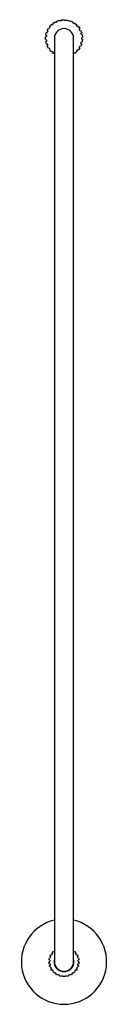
# Paper-space layout '_Inferior' of a CAD drawing. Header units: millimetres. Extents: x -30 to 30, y -30 to 663.
import ezdxf

# ---------------------------------------------------------------- set-up
doc = ezdxf.new("R2010")
doc.units = ezdxf.units.MM

psp = doc.layouts.new('_Inferior')

# ---------------------------------------------------------------- linework, layer by layer
at = {"color": 7, "linetype": 'Continuous', "lineweight": 25}
for p, q in [((-10.16, 658.17), (-8.79, 659.63)), ((-8.79, 659.63), (-8.4, 659.26)), ((-7.81, 660.44), (-6.12, 661.51)), ((-7.52, 659.98), (-7.81, 660.44)), ((-6.12, 661.51), (-5.83, 661.06)), ((-4.97, 662.05), (-3.07, 662.67)), ((-4.8, 661.54), (-4.97, 662.05)), ((-3.07, 662.67), (-2.9, 662.16)), ((-1.81, 662.91), (0.18, 663.04)), ((-1.78, 662.37), (-1.81, 662.91)), ((0.18, 663.04), (0.22, 662.5)), ((1.35, 662.43), (1.45, 662.96)), ((1.45, 662.96), (3.42, 662.58)), ((3.42, 662.58), (3.32, 662.05)), ((4.4, 661.7), (4.63, 662.19)), ((4.63, 662.19), (6.44, 661.34)), ((6.44, 661.34), (6.21, 660.85)), ((7.17, 660.24), (7.52, 660.65)), ((7.52, 660.65), (9.06, 659.38)), ((9.06, 659.38), (8.71, 658.96)), ((9.49, 658.13), (9.93, 658.45)), ((9.93, 658.45), (11.11, 656.83)), ((-12.84, 652.26), (-12.34, 654.2)), ((-12.32, 652.13), (-12.84, 652.26)), ((-12.34, 654.2), (-11.82, 654.07)), ((-11.87, 655.39), (-10.91, 657.14)), ((-11.4, 655.13), (-11.87, 655.39)), ((-10.91, 657.14), (-10.44, 656.88)), ((-9.77, 657.8), (-10.16, 658.17)), ((11.11, 656.83), (10.67, 656.51)), ((11.22, 655.52), (11.72, 655.72)), ((11.72, 655.72), (12.46, 653.86)), ((12.46, 653.86), (11.95, 653.66)), ((12.24, 652.55), (12.77, 652.62)), ((12.77, 652.62), (13.02, 650.64)), ((-13, 649), (-13, 651)), ((-13, 651), (-12.46, 651)), ((-12.46, 649), (-13, 649)), ((-12.84, 647.74), (-12.32, 647.87)), ((-12.34, 645.8), (-12.84, 647.74)), ((-11.82, 645.93), (-12.34, 645.8)), ((-11.87, 644.61), (-11.4, 644.87)), ((-10.91, 642.86), (-11.87, 644.61)), ((-6.75, 650), (-6.75, 0)), ((6.75, 0), (6.75, 650)), ((12.46, 646.14), (11.72, 644.28)), ((11.95, 646.34), (12.46, 646.14)), ((12.77, 647.38), (12.24, 647.45)), ((13.02, 650.64), (12.49, 650.57)), ((12.49, 649.43), (13.02, 649.36)), ((13.02, 649.36), (12.77, 647.38)), ((-10.44, 643.12), (-10.91, 642.86)), ((-10.16, 641.83), (-9.77, 642.2)), ((-8.79, 640.37), (-10.16, 641.83)), ((-8.4, 640.74), (-8.79, 640.37)), ((-7.81, 639.56), (-7.52, 640.02)), ((-6.75, 638.89), (-7.81, 639.56)), ((7.52, 639.35), (7.17, 639.76)), ((9.06, 640.62), (7.52, 639.35)), ((8.71, 641.04), (9.06, 640.62)), ((9.93, 641.55), (9.49, 641.87)), ((11.11, 643.17), (9.93, 641.55)), ((10.67, 643.49), (11.11, 643.17)), ((11.72, 644.28), (11.22, 644.48)), ((-8.57, 6.12), (-7.61, 7.27)), ((-7.61, 7.27), (-7.21, 6.93)), ((-6.78, 8.05), (-6.75, 8.07)), ((-6.75, 8.01), (-6.78, 8.05)), ((6.75, 8.07), (6.78, 8.05)), ((6.78, 8.05), (6.75, 8.01)), ((7.21, 6.93), (7.61, 7.27)), ((7.61, 7.27), (8.57, 6.12)), ((-10.53, 0.09), (-10, 0.12)), ((-10.43, -1.41), (-10.53, 0.09)), ((-10.45, 1.23), (-10.17, 2.7)), ((-9.94, 1.13), (-10.45, 1.23)), ((-10.17, 2.7), (-9.65, 2.61)), ((-9.82, 3.79), (-9.18, 5.15)), ((-9.34, 3.57), (-9.82, 3.79)), ((-9.18, 5.15), (-8.7, 4.92)), ((-8.16, 5.78), (-8.57, 6.12)), ((8.57, 6.12), (8.16, 5.78)), ((8.7, 4.92), (9.18, 5.15)), ((9.18, 5.15), (9.82, 3.79)), ((9.82, 3.79), (9.34, 3.57)), ((9.65, 2.61), (10.17, 2.7)), ((10.45, 1.23), (9.94, 1.13)), ((10, 0.12), (10.53, 0.09)), ((10.17, 2.7), (10.45, 1.23)), ((10.53, 0.09), (10.43, -1.41)), ((-9.91, -1.37), (-10.43, -1.41)), ((-10.22, -2.53), (-9.72, -2.37)), ((-9.75, -3.96), (-10.22, -2.53)), ((-9.25, -3.79), (-9.75, -3.96)), ((-9.27, -4.99), (-8.82, -4.71)), ((-8.46, -6.26), (-9.27, -4.99)), ((-8.02, -5.98), (-8.46, -6.26)), ((-7.73, -7.14), (-7.37, -6.76)), ((7.37, -6.76), (7.73, -7.14)), ((8.46, -6.26), (8.02, -5.98)), ((9.27, -4.99), (8.46, -6.26)), ((8.82, -4.71), (9.27, -4.99)), ((9.75, -3.96), (9.25, -3.79)), ((9.72, -2.37), (10.22, -2.53)), ((10.22, -2.53), (9.75, -3.96)), ((10.43, -1.41), (9.91, -1.37)), ((-6.64, -8.17), (-7.73, -7.14)), ((-6.28, -7.78), (-6.64, -8.17)), ((-5.72, -8.84), (-5.46, -8.38)), ((-4.4, -9.56), (-5.72, -8.84)), ((-4.15, -9.1), (-4.4, -9.56)), ((-3.34, -9.98), (-3.21, -9.47)), ((-1.88, -10.36), (-3.34, -9.98)), ((-1.75, -9.85), (-1.88, -10.36)), ((-0.75, -10.5), (-0.75, -9.97)), ((0.75, -10.5), (-0.75, -10.5)), ((0.75, -9.97), (0.75, -10.5)), ((1.88, -10.36), (1.75, -9.85)), ((3.34, -9.98), (1.88, -10.36)), ((3.21, -9.47), (3.34, -9.98)), ((4.4, -9.56), (4.15, -9.1)), ((5.72, -8.84), (4.4, -9.56)), ((5.46, -8.38), (5.72, -8.84)), ((6.64, -8.17), (6.28, -7.78)), ((7.73, -7.14), (6.64, -8.17))]:
    psp.add_line(p, q, dxfattribs=at)
for centre, radius, start, end in [((0, 650), 12.5, 126.98857, 132.21143), ((0, 650), 12.5, 112.58857, 117.81143), ((0, 650), 12.5, 98.18857, 103.41143), ((0, 650), 12.5, 83.78857, 89.01143), ((0, 650), 12.5, 69.38857, 74.61143), ((0, 650), 12.5, 54.98857, 60.21143), ((0, 650), 12.5, 40.58857, 45.81143), ((0, 650), 12.5, 170.18857, 175.41143), ((0, 650), 12.5, 155.78857, 161.01143), ((0, 650), 12.5, 141.38857, 146.61143), ((0, 650), 6.75, 0, 180), ((0, 650), 12.5, 26.18857, 31.41143), ((0, 650), 12.5, 11.78857, 17.01143), ((0, 650), 12.5, 184.58857, 189.81143), ((0, 650), 12.5, 198.98857, 204.21143), ((0, 650), 12.5, 342.98857, 348.21143), ((0, 650), 12.5, 357.38857, 2.61143), ((0, 650), 12.5, 213.38857, 218.61143), ((0, 650), 12.5, 227.78857, 233.01143), ((0, 650), 12.5, 302.68364, 305.01143), ((0, 650), 12.5, 314.18857, 319.41143), ((0, 650), 12.5, 328.58857, 333.81143), ((0, 0), 30, 103.00288, 76.99712), ((0, 0), 10, 132.45415, 136.09878), ((0, 0), 10, 43.90122, 47.54585), ((0, 0), 10, 173.50122, 179.29878), ((0, 0), 10, 159.10122, 164.89878), ((0, 0), 10, 144.70122, 150.49878), ((0, 0), 7, 164.64111, 15.35889), ((0, 0), 6.75, 180, 0), ((0, 0), 10, 29.50122, 35.29878), ((0, 0), 10, 15.10122, 20.89878), ((0, 0), 10, 0.70122, 6.49878), ((0, 0), 10, 187.90122, 193.69878), ((0, 0), 10, 202.30122, 208.09878), ((0, 0), 10, 216.70122, 222.49878), ((0, 0), 10, 317.50122, 323.29878), ((0, 0), 10, 331.90122, 337.69878), ((0, 0), 10, 346.30122, 352.09878), ((0, 0), 10, 231.10122, 236.89878), ((0, 0), 10, 245.50122, 251.29878), ((0, 0), 10, 259.90122, 265.69878), ((0, 0), 10, 274.30122, 280.09878), ((0, 0), 10, 288.70122, 294.49878), ((0, 0), 10, 303.10122, 308.89878)]:
    psp.add_arc(centre, radius, start, end, dxfattribs=at)

doc.saveas('drawing.dxf')
